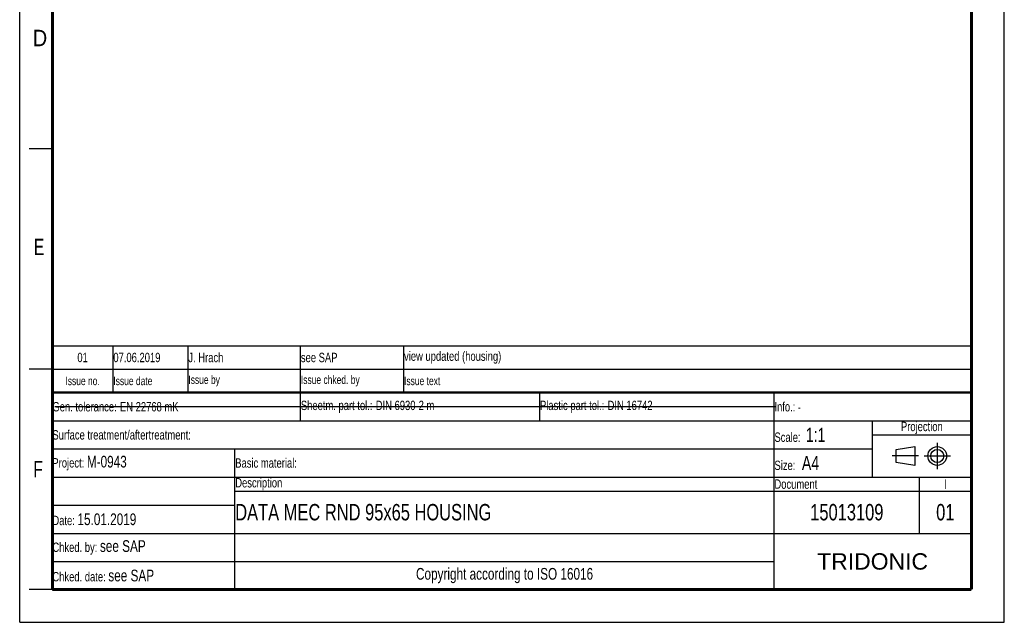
# Model space of a CAD drawing. Header units: millimetres. Extents: x 0 to 210, y 0 to 297.
# Tile 1 of 2: x 0 to 210, y 0 to 129. Entities that reach past the tile are written whole.
import ezdxf

# ---------------------------------------------------------------- set-up
doc = ezdxf.new("R2010")
doc.units = ezdxf.units.MM
doc.header["$LTSCALE"] = 19.36
doc.linetypes.add('CENTER', pattern=[0.6, 0.375, -0.075, 0.075, -0.075])
doc.layers.get('0').update_dxf_attribs({"linetype": 'CONTINUOUS'})
doc.layers.add('DEFAULT_1', color=7, linetype='CENTER')
doc.styles.add('TEXTSTYLE_2', font='txt', dxfattribs={"width": 0.75})
doc.styles.add('TEXTSTYLE_5', font='arial.ttf')

# ---------------------------------------------------------------- blocks, each defined once
blk = doc.blocks.new('PROJEKTIONSMETHODE_BL0', base_point=(192.31, 35.47))
at = {"color": 2, "linetype": 'Continuous'}
for p, q in [((186.91, 36.87), (190.91, 37.47)), ((186.91, 34.07), (186.91, 36.87)), ((190.91, 37.47), (190.91, 33.47)), ((190.91, 33.47), (186.91, 34.07))]:
    blk.add_line(p, q, dxfattribs=at)
for radius in [2, 1.4]:
    blk.add_circle((195.71, 35.47), radius, dxfattribs=at)
at = {"layer": 'DEFAULT_1', "color": 2, "linetype": 'CENTER'}
for p, q in [((195.71, 38.27), (195.71, 32.67)), ((191.71, 35.47), (186.11, 35.47)), ((192.91, 35.47), (198.5, 35.47))]:
    blk.add_line(p, q, dxfattribs=at)
blk = doc.blocks.new('*T14')
at = {"color": 0, "linetype": 'ByBlock', "lineweight": -2, "transparency": 16777216}
for p, q in [((0, 42), (196, 42)), ((0, 0), (0, 42)), ((53, 36), (53, 42)), ((104, 36), (104, 42)), ((154, 0), (154, 42)), ((196, 0), (196, 42)), ((0, 36), (196, 36)), ((175, 24), (175, 36)), ((175, 33), (196, 33)), ((0, 30), (175, 30)), ((39, 0), (39, 30)), ((0, 24), (196, 24)), ((185, 12), (185, 24)), ((39, 21), (196, 21)), ((0, 18), (39, 18)), ((0, 12), (196, 12)), ((0, 6), (154, 6)), ((0, 0), (196, 0))]:
    blk.add_line(p, q, dxfattribs=at)
at = {"color": 5, "linetype": 'Continuous', "transparency": 16777216}
for s, insert, char_height, width, attachment_point, style in [('Gen. tolerance:\\H2.5; \\H2.0;EN 22768 mK', (0.06, 39), 2, 52.88, 4, 'TEXTSTYLE_2'), ('Sheetm. part tol.:\\H2.5; \\H2.0;DIN 6930-2 m', (53.06, 39), 2, 50.88, 4, 'TEXTSTYLE_2'), ('Plastic part tol.:\\H2.5; \\H2.0;DIN 16742', (104.06, 39), 2, 49.88, 4, 'TEXTSTYLE_2'), ('Info.: \\H1.8;{\\W0.7;-}', (154.06, 39), 2, 41.88, 4, 'TEXTSTYLE_2'), ('Projection', (185.5, 34.5), 2, 20.88, 5, 'TEXTSTYLE_2'), ('Surface treatment/aftertreatment: ', (0.06, 33), 2, 153.88, 4, 'TEXTSTYLE_2'), ('Scale:  \\H3.0;1:1', (154.06, 33), 2, 20.88, 4, 'TEXTSTYLE_2'), ('Project: \\H2.5;M-0943', (0.06, 27), 2, 38.88, 4, 'TEXTSTYLE_2'), ('Basic material: ', (39.06, 27), 2, 114.88, 4, 'TEXTSTYLE_2'), ('Size: \\H3.0; A4', (154.06, 27), 2, 20.88, 4, 'TEXTSTYLE_2'), ('Description', (39.06, 22.5), 2, 114.88, 4, 'TEXTSTYLE_2'), ('Document', (154.06, 22.5), 2, 30.88, 4, 'TEXTSTYLE_2'), ('I', (190.5, 22.5), 2, 10.88, 5, 'TEXTSTYLE_2'), ('Date: \\H2.5;15.01.2019', (0.06, 15), 2, 38.88, 4, 'TEXTSTYLE_2'), ('Chked. by: \\H2.5;see SAP', (0.06, 9), 2, 38.88, 4, 'TEXTSTYLE_2'), ('TRIDONIC', (175, 6), 3.5, 41.88, 5, 'TEXTSTYLE_5'), ('Chked. date: \\H2.5;see SAP', (0.06, 3), 2, 38.88, 4, 'TEXTSTYLE_2'), ('Copyright according to ISO 16016', (96.5, 3), 2.5, 114.88, 5, 'TEXTSTYLE_2')]:
    blk.add_mtext(s, dxfattribs=dict(at, insert=insert, char_height=char_height, width=width, attachment_point=attachment_point, style=style))
at = {"color": 7, "linetype": 'Continuous', "transparency": 16777216, "char_height": 3.5, "style": 'TEXTSTYLE_2'}
for s, insert, width, attachment_point in [('DATA MEC RND 95x65 HOUSING', (39.06, 16.5), 114.88, 4), ('15013109', (169.5, 16.5), 30.88, 5), ('01', (190.5, 16.5), 10.88, 5)]:
    blk.add_mtext(s, dxfattribs=dict(at, insert=insert, width=width, attachment_point=attachment_point))
blk = doc.blocks.new('*T15')
at = {"color": 0, "linetype": 'ByBlock', "lineweight": -2, "transparency": 16777216}
for p, q in [((0, 10), (196, 10)), ((0, 0), (0, 10)), ((13, 0), (13, 10)), ((29, 0), (29, 10)), ((53, 0), (53, 10)), ((75, 0), (75, 10)), ((196, 0), (196, 10)), ((0, 5), (196, 5)), ((0, 0), (196, 0))]:
    blk.add_line(p, q, dxfattribs=at)
at = {"color": 5, "linetype": 'Continuous', "transparency": 16777216, "style": 'TEXTSTYLE_2'}
for s, insert, char_height, width, attachment_point in [('01', (6.5, 7.5), 2, 12.88, 5), ('07.06.2019', (13.06, 7.5), 2, 15.88, 4), ('J. Hrach', (29.06, 7.5), 2, 23.88, 4), ('see SAP', (53.06, 7.5), 2, 21.88, 4), ('view updated (housing)', (75.06, 7.5), 2, 120.88, 4), ('Issue no.', (6.5, 2.5), 1.8, 12.88, 5), ('Issue date ', (13.06, 2.5), 1.8, 15.88, 4), ('Issue by ', (29.06, 2.5), 1.8, 23.88, 4), ('Issue chked. by', (53.06, 2.5), 1.8, 21.88, 4), ('Issue text ', (75.06, 2.5), 1.8, 120.88, 4)]:
    blk.add_mtext(s, dxfattribs=dict(at, insert=insert, char_height=char_height, width=width, attachment_point=attachment_point))

msp = doc.modelspace()

# ---------------------------------------------------------------- linework, layer by layer
at = {"color": 2, "linetype": 'Continuous'}
for p, q in [((0, 0), (0, 297)), ((210, 0), (210, 297)), ((7, 101), (2, 101)), ((7, 54), (2, 54)), ((7, 7), (2, 7)), ((0, 0), (210, 0))]:
    msp.add_line(p, q, dxfattribs=at)
at = {"color": 7, "linetype": 'Continuous'}
msp.add_line((7.4681, 46.0424), (161.2681, 46.0424), dxfattribs=at)
for points, const_width in [([(7, 7), (7, 290)], 0.7), ([(203, 7), (203, 290)], 0.7), ([(7, 49), (203, 49)], 0.5), ([(7, 7), (203, 7)], 0.7)]:
    msp.add_lwpolyline(points, dxfattribs=dict(at, const_width=const_width))

# ---------------------------------------------------------------- block references
for name, p in [('*T15', (6.9136, 48.9602)), ('*T14', (6.9135, 6.9601))]:
    msp.add_blockref(name, p)
at = {"color": 2, "linetype": 'Continuous'}
msp.add_blockref('PROJEKTIONSMETHODE_BL0', (192.3051, 35.4697), dxfattribs=at)

# ---------------------------------------------------------------- texts
at = {"color": 5, "linetype": 'Continuous', "style": 'TEXTSTYLE_2'}
for s, width, p in [('D', 0.904762, (2.8073, 122.8572)), ('E', 0.714286, (3.0025, 78.3025)), ('F', 0.714286, (2.9222, 30.897))]:
    msp.add_text(s, height=3.5, dxfattribs=dict(at, width=width)).set_placement(p)

doc.saveas('drawing.dxf')
